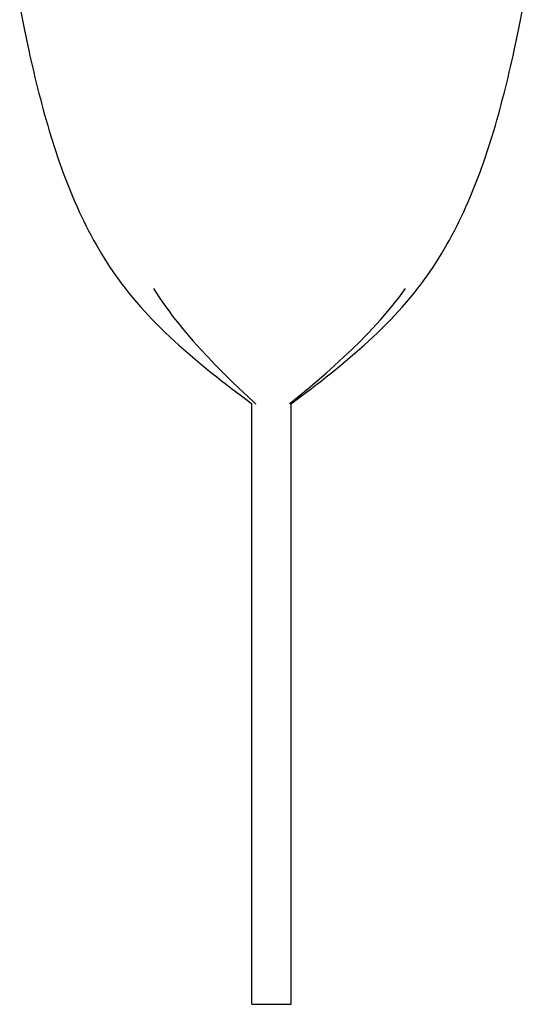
# Model space of a CAD drawing. Header units: millimetres. Extents: x -1528 to 1528, y -940 to 800.
# Tile 3 of 14: x -77 to 77, y -940 to -637. Entities that reach past the tile are written whole.
import ezdxf

# ---------------------------------------------------------------- set-up
doc = ezdxf.new("R2010")
doc.units = ezdxf.units.MM
doc.layers.add('VISIBLE', color=7, linetype='Continuous')

msp = doc.modelspace()

# ---------------------------------------------------------------- linework, layer by layer
at = {"layer": 'VISIBLE'}
for p, q in [((-77.39, -633.44), (-76.03, -640.17)), ((76.03, -640.17), (77.39, -633.44)), ((-76.03, -640.17), (-75.32, -643.53)), ((75.32, -643.53), (76.03, -640.17)), ((-75.32, -643.53), (-74.6, -646.88)), ((74.6, -646.88), (75.32, -643.53)), ((-74.6, -646.88), (-74.23, -648.55)), ((74.23, -648.55), (74.6, -646.88)), ((-74.23, -648.55), (-73.85, -650.22)), ((-73.85, -650.22), (-73.47, -651.89)), ((73.47, -651.89), (73.85, -650.22)), ((73.85, -650.22), (74.23, -648.55)), ((-73.47, -651.89), (-73.08, -653.56)), ((73.08, -653.55), (73.47, -651.89)), ((-73.08, -653.56), (-72.69, -655.22)), ((-72.69, -655.22), (-72.29, -656.87)), ((72.29, -656.87), (72.69, -655.22)), ((72.69, -655.22), (73.08, -653.55)), ((-72.29, -656.87), (-71.88, -658.53)), ((-71.88, -658.53), (-71.47, -660.18)), ((71.47, -660.18), (71.88, -658.53)), ((71.88, -658.53), (72.29, -656.87)), ((-71.47, -660.18), (-71.04, -661.82)), ((-71.04, -661.82), (-70.61, -663.47)), ((70.61, -663.47), (71.04, -661.82)), ((71.04, -661.82), (71.47, -660.18)), ((-70.61, -663.47), (-70.17, -665.1)), ((-70.17, -665.1), (-69.72, -666.73)), ((69.72, -666.73), (70.17, -665.1)), ((70.17, -665.1), (70.61, -663.47)), ((-69.72, -666.73), (-69.26, -668.36)), ((-69.26, -668.36), (-68.79, -669.98)), ((68.79, -669.98), (69.26, -668.36)), ((69.26, -668.36), (69.72, -666.73)), ((-68.79, -669.98), (-68.32, -671.6)), ((-68.32, -671.6), (-67.83, -673.21)), ((67.83, -673.21), (68.32, -671.6)), ((68.32, -671.6), (68.79, -669.98)), ((-67.83, -673.21), (-67.33, -674.81)), ((67.33, -674.81), (67.83, -673.21)), ((-67.33, -674.81), (-66.82, -676.41)), ((-66.82, -676.41), (-66.3, -677.99)), ((66.3, -677.99), (66.82, -676.4)), ((66.82, -676.4), (67.33, -674.81)), ((-66.3, -677.99), (-65.77, -679.58)), ((-65.77, -679.58), (-65.23, -681.15)), ((65.23, -681.15), (65.77, -679.58)), ((65.77, -679.58), (66.3, -677.99)), ((-65.23, -681.15), (-64.67, -682.72)), ((-64.67, -682.72), (-64.11, -684.28)), ((64.11, -684.28), (64.67, -682.72)), ((64.67, -682.72), (65.23, -681.15)), ((-64.11, -684.28), (-63.53, -685.83)), ((-63.53, -685.83), (-62.93, -687.38)), ((62.93, -687.38), (63.53, -685.83)), ((63.53, -685.83), (64.11, -684.28)), ((-62.93, -687.38), (-62.33, -688.91)), ((-62.33, -688.91), (-61.71, -690.44)), ((61.71, -690.44), (62.33, -688.91)), ((62.33, -688.91), (62.93, -687.38)), ((-61.71, -690.44), (-61.07, -691.95)), ((-61.07, -691.95), (-60.43, -693.46)), ((60.43, -693.46), (61.07, -691.95)), ((61.07, -691.95), (61.71, -690.44)), ((-60.43, -693.46), (-59.77, -694.96)), ((-59.77, -694.96), (-59.09, -696.45)), ((59.09, -696.45), (59.77, -694.96)), ((59.77, -694.96), (60.43, -693.46)), ((-59.09, -696.45), (-58.4, -697.93)), ((-58.4, -697.93), (-57.69, -699.4)), ((57.69, -699.4), (58.4, -697.93)), ((58.4, -697.93), (59.09, -696.45)), ((-57.69, -699.4), (-56.96, -700.85)), ((-56.96, -700.85), (-56.23, -702.3)), ((56.23, -702.3), (56.96, -700.85)), ((56.96, -700.85), (57.69, -699.4)), ((-56.23, -702.3), (-55.47, -703.74)), ((-55.47, -703.74), (-54.7, -705.16)), ((54.7, -705.16), (55.47, -703.74)), ((55.47, -703.74), (56.23, -702.3)), ((-54.7, -705.16), (-53.91, -706.57)), ((-53.91, -706.57), (-53.1, -707.97)), ((-53.1, -707.97), (-52.27, -709.36)), ((52.27, -709.36), (53.1, -707.97)), ((53.1, -707.97), (53.91, -706.57)), ((53.91, -706.57), (54.7, -705.16)), ((-52.27, -709.36), (-51.43, -710.74)), ((-51.43, -710.74), (-50.57, -712.1)), ((50.57, -712.1), (51.43, -710.74)), ((51.43, -710.74), (52.27, -709.36)), ((-50.57, -712.1), (-49.69, -713.45)), ((-49.69, -713.45), (-48.79, -714.79)), ((48.79, -714.79), (49.69, -713.45)), ((49.69, -713.45), (50.57, -712.1)), ((-48.79, -714.79), (-47.87, -716.11)), ((-47.87, -716.11), (-46.94, -717.42)), ((46.94, -717.42), (47.87, -716.11)), ((47.87, -716.11), (48.79, -714.79)), ((-46.94, -717.42), (-45.98, -718.72)), ((-45.98, -718.72), (-45, -720)), ((-45, -720), (-43.86, -721.44)), ((-36.28, -720.02), (-35.37, -721.46)), ((40.16, -721.45), (41.2, -720.01)), ((43.86, -721.44), (45, -720)), ((45, -720), (45.98, -718.72)), ((45.98, -718.72), (46.94, -717.42)), ((-43.86, -721.44), (-42.7, -722.86)), ((-42.7, -722.86), (-41.51, -724.27)), ((-35.37, -721.46), (-34.43, -722.88)), ((-34.43, -722.88), (-33.47, -724.28)), ((38.01, -724.28), (39.09, -722.87)), ((39.09, -722.87), (40.16, -721.45)), ((41.51, -724.27), (42.7, -722.86)), ((42.7, -722.86), (43.86, -721.44)), ((-41.51, -724.27), (-40.3, -725.65)), ((-40.3, -725.65), (-39.07, -727.02)), ((-33.47, -724.28), (-32.5, -725.67)), ((-32.5, -725.67), (-31.5, -727.04)), ((35.77, -727.04), (36.9, -725.66)), ((36.9, -725.66), (38.01, -724.28)), ((39.07, -727.02), (40.3, -725.65)), ((40.3, -725.65), (41.51, -724.27)), ((-39.07, -727.02), (-37.81, -728.38)), ((-37.81, -728.38), (-36.53, -729.72)), ((-31.5, -727.04), (-30.49, -728.4)), ((-30.49, -728.4), (-29.46, -729.73)), ((33.45, -729.73), (34.62, -728.39)), ((34.62, -728.39), (35.77, -727.04)), ((36.53, -729.72), (37.81, -728.38)), ((37.81, -728.38), (39.07, -727.02)), ((-36.53, -729.72), (-35.24, -731.04)), ((-35.24, -731.04), (-33.92, -732.36)), ((-29.46, -729.73), (-28.41, -731.06)), ((-28.41, -731.06), (-27.35, -732.37)), ((31.05, -732.37), (32.26, -731.06)), ((32.26, -731.06), (33.45, -729.73)), ((33.92, -732.36), (35.24, -731.04)), ((35.24, -731.04), (36.53, -729.72)), ((-33.92, -732.36), (-32.58, -733.65)), ((-32.58, -733.65), (-31.22, -734.94)), ((-31.22, -734.94), (-29.85, -736.21)), ((-27.35, -732.37), (-26.27, -733.67)), ((-26.27, -733.67), (-25.18, -734.95)), ((-25.18, -734.95), (-24.07, -736.23)), ((27.33, -736.22), (28.58, -734.95)), ((28.58, -734.95), (29.83, -733.66)), ((29.83, -733.66), (31.05, -732.37)), ((29.85, -736.21), (31.22, -734.94)), ((31.22, -734.94), (32.58, -733.65)), ((32.58, -733.65), (33.92, -732.36)), ((-29.85, -736.21), (-28.46, -737.47)), ((-28.46, -737.47), (-27.05, -738.72)), ((-24.07, -736.23), (-21.81, -738.74)), ((24.77, -738.73), (27.33, -736.22)), ((27.05, -738.72), (28.46, -737.47)), ((28.46, -737.47), (29.85, -736.21)), ((-27.05, -738.72), (-25.63, -739.96)), ((-25.63, -739.96), (-24.2, -741.19)), ((-24.2, -741.19), (-22.75, -742.41)), ((-21.81, -738.74), (-19.51, -741.2)), ((-19.51, -741.2), (-17.17, -743.64)), ((19.49, -743.63), (22.15, -741.2)), ((22.15, -741.2), (24.77, -738.73)), ((22.75, -742.41), (24.2, -741.19)), ((24.2, -741.19), (25.63, -739.96)), ((25.63, -739.96), (27.05, -738.72)), ((-22.75, -742.41), (-21.29, -743.63)), ((-21.29, -743.63), (-18.33, -746.03)), ((-17.17, -743.64), (-14.78, -746.03)), ((16.78, -746.03), (19.49, -743.63)), ((18.33, -746.03), (21.29, -743.63)), ((21.29, -743.63), (22.75, -742.41)), ((-18.33, -746.03), (-16.84, -747.22)), ((-16.84, -747.22), (-15.34, -748.4)), ((-14.78, -746.03), (-12.37, -748.4)), ((14.04, -748.4), (16.78, -746.03)), ((15.34, -748.4), (16.84, -747.22)), ((16.84, -747.22), (18.33, -746.03)), ((-15.34, -748.4), (-13.83, -749.57)), ((-13.83, -749.57), (-12.31, -750.75)), ((-12.37, -748.4), (-9.93, -750.75)), ((11.27, -750.75), (14.04, -748.4)), ((12.31, -750.75), (13.83, -749.57)), ((13.83, -749.57), (15.34, -748.4)), ((-12.31, -750.75), (-9.26, -753.08)), ((-9.93, -750.75), (-7.46, -753.08)), ((-9.26, -753.08), (-6.18, -755.39)), ((-7.46, -753.08), (-4.98, -755.39)), ((5.66, -755.39), (8.47, -753.08)), ((6.18, -755.39), (9.26, -753.08)), ((8.47, -753.08), (11.27, -750.75)), ((9.26, -753.08), (12.31, -750.75)), ((-6.18, -755.39), (-6, -755.53)), ((-6, -940), (-6, -755.53)), ((-4.98, -755.39), (-4.83, -755.54)), ((5.49, -755.53), (5.66, -755.39)), ((5.99, -755.53), (6.18, -755.39)), ((6, -940), (6, -755.53)), ((-6, -940), (-6, -940)), ((-6, -940), (-5.95, -940)), ((-5.95, -940), (-5.83, -940)), ((-5.83, -940), (-5.63, -940)), ((-5.63, -940), (-5.5, -940)), ((-5.5, -940), (-5.36, -940)), ((-5.36, -940), (-5.19, -940)), ((-5.19, -940), (-5, -940)), ((-5, -940), (-4.78, -940)), ((-4.78, -940), (-4.55, -940)), ((-4.55, -940), (-4.3, -940)), ((-4.3, -940), (-4.04, -940)), ((-4.04, -940), (-3.75, -940)), ((-3.75, -940), (-3.45, -940)), ((-3.45, -940), (-3.14, -940)), ((-3.14, -940), (-2.81, -940)), ((-2.81, -940), (-2.48, -940.01)), ((-2.48, -940.01), (-2.14, -940.01)), ((-2.14, -940.01), (-1.79, -940.01)), ((-1.79, -940.01), (-1.44, -940.01)), ((-1.44, -940.01), (-1.09, -940.01)), ((-1.09, -940.01), (-0.74, -940.01)), ((-0.74, -940.01), (-0.39, -940.01)), ((-0.39, -940.01), (-0.04, -940.01)), ((-0.04, -940.01), (0.63, -940.01)), ((0.63, -940.01), (1.26, -940.01)), ((1.26, -940.01), (1.85, -940.01)), ((1.85, -940.01), (2.4, -940.01)), ((2.4, -940.01), (2.9, -940)), ((2.9, -940), (3.35, -940)), ((3.35, -940), (3.74, -940)), ((3.74, -940), (4.1, -940)), ((4.1, -940), (4.41, -940)), ((4.41, -940), (4.67, -940)), ((4.67, -940), (4.91, -940)), ((4.91, -940), (5.12, -940)), ((5.12, -940), (5.32, -940)), ((5.32, -940), (5.51, -940)), ((5.51, -940), (5.68, -940)), ((5.68, -940), (5.82, -940)), ((5.82, -940), (5.92, -940)), ((5.92, -940), (5.99, -940)), ((5.99, -940), (6, -940)), ((6, -940), (6, -940))]:
    msp.add_line(p, q, dxfattribs=at)

doc.saveas('drawing.dxf')
